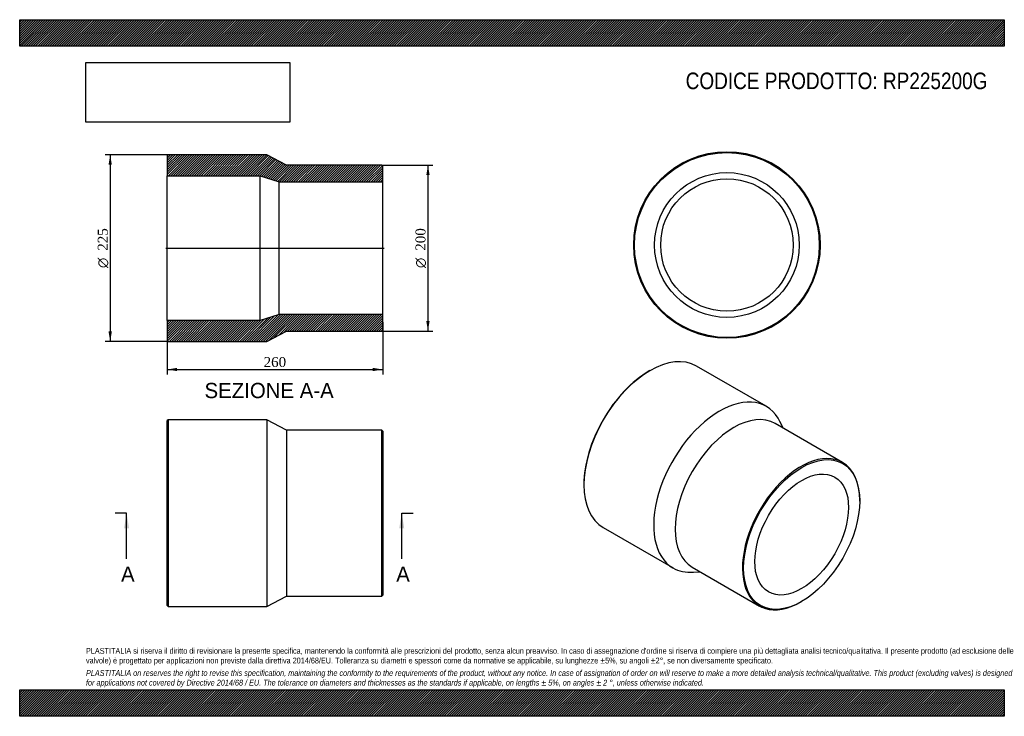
# Model space of a CAD drawing. Header units: millimetres. Extents: x 0 to 1188, y 0 to 840.
import ezdxf
from ezdxf.enums import TextEntityAlignment as Align
from ezdxf.lldxf.tags import DXFTag

# ---------------------------------------------------------------- set-up
doc = ezdxf.new("R2010")
doc.units = ezdxf.units.MM
doc.header["$LTSCALE"] = 4
for name, color, linetype in [('Default', 7, 'Continuous'), ('DV4_Default', 7, 'Continuous'), ('RP225200G', 7, 'Continuous')]:
    doc.layers.add(name, color=color, linetype=linetype)
doc.styles.add('SEACAD_Solid_Edge_ANSI', font='seans.ttf')
doc.styles.add('SEACAD_Solid_Edge_ANSI1_Symbols', font='semeca1.ttf')
doc.styles.add('SEACAD_Times_New_Roman', font='times.ttf')
tags = doc.linetypes.add('CENTER2', pattern=[28.575, 19.05, -3.175, 3.175, -3.175]).pattern_tags.tags
tags[10:11] = [DXFTag(74, 4), DXFTag(75, 0), DXFTag(340, '0'), DXFTag(46, 0.0), DXFTag(50, 0.0), DXFTag(44, 0.0), DXFTag(45, 0.0)]
tags[8:9] = [DXFTag(74, 4), DXFTag(75, 0), DXFTag(340, '0'), DXFTag(46, 0.0), DXFTag(50, 0.0), DXFTag(44, 0.0), DXFTag(45, 0.0)]
tags[6:7] = [DXFTag(74, 4), DXFTag(75, 0), DXFTag(340, '0'), DXFTag(46, 0.0), DXFTag(50, 0.0), DXFTag(44, 0.0), DXFTag(45, 0.0)]
tags[4:5] = [DXFTag(74, 4), DXFTag(75, 0), DXFTag(340, '0'), DXFTag(46, 0.0), DXFTag(50, 0.0), DXFTag(44, 0.0), DXFTag(45, 0.0)]
doc.dimstyles.new('ANSImm', dxfattribs={"dimtxt": 12, "dimasz": 12, "dimexe": 6, "dimexo": 0, "dimgap": 3, "dimtad": 1, "dimdsep": 46, "dimtxsty": 'SEACAD_Times_New_Roman', "dimblk1": '_SE_FILLED', "dimblk2": '_SE_FILLED', "dimsah": 1, "dimcen": 6, "dimazin": 0, "dimtfac": 0.85, "dimtdec": 3, "dimtofl": 0, "dimtmove": 0, "dimatfit": 3, "dimfxl": 1, "dimarcsym": 0})
picture_1 = doc.add_image_def('image1.jpg', size_in_pixel=(4302, 1260))

# ---------------------------------------------------------------- blocks, each defined once
blk = doc.blocks.new('SE')
at = {"layer": 'RP225200G', "color": 7, "linetype": 'Continuous'}
for p, q in [((179, 357.5), (178, 356.5)), ((178, 133.5), (178, 356.5)), ((179, 357.5), (179, 132.5)), ((298, 357.5), (179, 357.5)), ((298, 357.5), (298, 132.5)), ((322, 345), (298, 357.5)), ((322, 345), (322, 145)), ((437, 345), (322, 345)), ((437, 145), (437, 345)), ((438, 344), (437, 345)), ((438, 344), (438, 146)), ((298, 132.5), (322, 145)), ((322, 145), (437, 145)), ((437, 145), (438, 146)), ((178, 133.5), (179, 132.5)), ((179, 132.5), (298, 132.5))]:
    blk.add_line(p, q, dxfattribs=at)
blk = doc.blocks.new('SE1')
at = {"layer": 'RP225200G', "color": 7, "linetype": 'Continuous'}
for p, q in [((760.4, 416.8), (759.6, 416.4)), ((900.8, 373.8), (816.6, 422.3)), ((992.8, 306.2), (911.5, 353.1)), ((921, 347.6), (917.5, 355)), ((680.8, 279.8), (680.8, 279)), ((1013.5, 259.6), (1013.5, 260.4)), ((704.1, 227.5), (788.3, 178.9)), ((811.5, 179.9), (892.8, 133)), ((812.9, 173.8), (821, 174.4)), ((942.8, 137.9), (943.5, 138.3))]:
    blk.add_line(p, q, dxfattribs=at)
for centre, major_axis, start_param, end_param in [((760.4, 324.9), (-56.3, -97.4), 3.141593, 6.283185), ((759.6, 325.3), (55.8, 96.6), 0.785398, 2.356195), ((844.5, 276.3), (-56.3, -97.4), 2.764429, 6.283185), ((861.5, 266.5), (-50, -86.6), 3.141593, 6.283185), ((942.8, 219.6), (50, 86.6), 0, 3.926991), ((942.8, 219.6), (50, 86.6), 5.497787, 6.283185), ((844.5, 276.3), (-56.3, -97.4), 0, 0.377163)]:
    blk.add_ellipse(centre, major_axis=major_axis, ratio=0.57735, start_param=start_param, end_param=end_param, dxfattribs=at)
for major_axis in [(-49.5, -85.7), (-40, -69.2)]:
    blk.add_ellipse((943.5, 219.2), major_axis=major_axis, ratio=0.57735, dxfattribs=at)
blk = doc.blocks.new('SE2')
at = {"layer": 'RP225200G', "color": 7, "linetype": 'Continuous'}
for radius in [112.5, 111.5, 87.3, 79.9]:
    blk.add_circle((853.3, 568.3), radius, dxfattribs=at)
blk = doc.blocks.new('SE4')
at = {"color": 7, "linetype": 'Continuous', "style": 'SEACAD_Solid_Edge_ANSI'}
blk.add_text('A', height=18.4, dxfattribs=at).set_placement((122.3, 180.6), align=Align.TOP_LEFT)
blk = doc.blocks.new('SE5')
at = {"color": 7, "linetype": 'Continuous', "style": 'SEACAD_Solid_Edge_ANSI'}
blk.add_text('A', height=18.4, dxfattribs=at).set_placement((454.3, 180.6), align=Align.TOP_LEFT)
blk = doc.blocks.new('SEANNOT_GROUP')
at = {"linetype": 'Continuous'}
blk.add_hatch(color=7, dxfattribs=at).paths.add_polyline_path([(132, 226.6), (129, 245), (125.9, 226.6)])
at = {"color": 7, "linetype": 'Continuous'}
blk.add_lwpolyline([(129, 189.8), (129, 245)], dxfattribs=at)
blk = doc.blocks.new('SEANNOT_GROUP1')
at = {"linetype": 'Continuous'}
blk.add_hatch(color=7, dxfattribs=at).paths.add_polyline_path([(464, 226.6), (461, 245), (457.9, 226.6)])
at = {"color": 7, "linetype": 'Continuous'}
blk.add_lwpolyline([(461, 189.8), (461, 245)], dxfattribs=at)
blk = doc.blocks.new('SE3')
at = {"layer": 'Default', "color": 7, "linetype": 'CENTER2'}
for p, q in [((129, 245), (115.2, 245)), ((461, 245), (474.8, 245))]:
    blk.add_line(p, q, dxfattribs=at)
at = {"layer": 'Default', "color": 7, "linetype": 'CENTER2', "const_width": 0.0001}
blk.add_lwpolyline([(129, 245), (461, 245)], dxfattribs=at)
at = {"layer": 'Default'}
for name in ['SEANNOT_GROUP', 'SEANNOT_GROUP1', 'SE4', 'SE5']:
    blk.add_blockref(name, (0, 0), dxfattribs=at)
blk = doc.blocks.new('SE6')
at = {"layer": 'RP225200G', "linetype": 'Continuous'}
h = blk.add_hatch(dxfattribs=at)
h.set_pattern_fill('LINE', scale=0.62992, angle=45, style=0)
h.paths.add_polyline_path([(322, 664.6), (298, 677.1), (179, 677.1), (178, 676.1), (178, 651.9), (290, 651.9), (313, 644.5), (438, 644.5), (438, 663.6), (437, 664.6)])
h = blk.add_hatch(dxfattribs=at)
h.set_pattern_fill('LINE', scale=0.62992, angle=45, style=0)
h.paths.add_polyline_path([(298, 452.1), (322, 464.6), (437, 464.6), (438, 465.6), (438, 484.7), (313, 484.7), (290, 477.3), (178, 477.3), (178, 453.1), (179, 452.1)])
at = {"layer": 'DV4_Default', "color": 7, "linetype": 'CENTER2'}
blk.add_line((176.2, 564.6), (439.7, 564.6), dxfattribs=at)
at = {"layer": 'RP225200G', "color": 7, "linetype": 'Continuous'}
for p, q in [((178, 676.1), (179, 677.1)), ((178, 676.1), (178, 651.9)), ((298, 677.1), (179, 677.1)), ((322, 664.6), (298, 677.1)), ((437, 664.6), (322, 664.6)), ((437, 664.6), (438, 663.6)), ((438, 644.5), (438, 663.6)), ((178, 477.3), (178, 651.9)), ((178, 651.9), (290, 651.9)), ((290, 477.3), (290, 651.9)), ((290, 651.9), (313, 644.5)), ((313, 484.7), (313, 644.5)), ((313, 644.5), (438, 644.5)), ((438, 484.7), (438, 644.5)), ((290, 477.3), (178, 477.3)), ((178, 477.3), (178, 453.1)), ((313, 484.7), (290, 477.3)), ((438, 484.7), (313, 484.7)), ((438, 465.6), (438, 484.7)), ((298, 452.1), (322, 464.6)), ((322, 464.6), (437, 464.6)), ((438, 465.6), (437, 464.6)), ((179, 452.1), (178, 453.1)), ((179, 452.1), (298, 452.1))]:
    blk.add_line(p, q, dxfattribs=at)
blk = doc.blocks.new('GDimGGroup')
at = {"layer": 'Default', "linetype": 'Continuous'}
for points in [[(494.6, 652.6), (492.6, 664.6), (490.6, 652.6)], [(494.6, 476.6), (490.6, 476.6), (492.6, 464.6)]]:
    blk.add_hatch(color=7, dxfattribs=at).paths.add_polyline_path(points)
at = {"layer": 'Default', "color": 7, "linetype": 'Continuous'}
for p, q in [((437, 664.6), (498.6, 664.6)), ((492.6, 664.6), (492.6, 464.6)), ((437, 464.6), (498.6, 464.6))]:
    blk.add_line(p, q, dxfattribs=at)
for s, style, p in [('200', 'SEACAD_Times_New_Roman', (477.6, 561.4)), ('O', 'SEACAD_Solid_Edge_ANSI1_Symbols', (477.6, 540.5))]:
    blk.add_text(s, height=12, rotation=90, dxfattribs=dict(at, style=style)).set_placement(p, align=Align.TOP_LEFT)
blk = doc.blocks.new('DMBLK170')
at = {"layer": 'Default', "linetype": 'Continuous'}
for points in [[(190, 416.2), (190, 420.2), (178, 418.2)], [(426, 416.2), (438, 418.2), (426, 420.2)]]:
    blk.add_hatch(color=7, dxfattribs=at).paths.add_polyline_path(points)
at = {"layer": 'Default', "color": 7, "linetype": 'Continuous'}
for p, q in [((178, 465.2), (178, 412.2)), ((438, 475.2), (438, 412.2)), ((178, 418.2), (438, 418.2))]:
    blk.add_line(p, q, dxfattribs=at)
at = {"layer": 'Default', "color": 7, "linetype": 'Continuous', "style": 'SEACAD_Times_New_Roman'}
blk.add_text('260', height=12, dxfattribs=at).set_placement((294.3, 433.2), align=Align.TOP_LEFT)
blk = doc.blocks.new('_SE_FILLED')
at = {"color": 0}
blk.add_line((0, 0), (-1, 0), dxfattribs=at)
blk.add_solid([(0, 0), (-1, -0.1665), (-1, 0.1665), (0, 0)], dxfattribs=at)
blk = doc.blocks.new('GDimGGroup1')
at = {"layer": 'Default', "linetype": 'Continuous'}
for points in [[(107.2, 665.1), (111.2, 665.1), (109.2, 677.1)], [(107.2, 464.1), (109.2, 452.1), (111.2, 464.1)]]:
    blk.add_hatch(color=7, dxfattribs=at).paths.add_polyline_path(points)
at = {"layer": 'Default', "color": 7, "linetype": 'Continuous'}
for p, q in [((179, 677.1), (103.2, 677.1)), ((109.2, 677.1), (109.2, 452.1)), ((179, 452.1), (103.2, 452.1))]:
    blk.add_line(p, q, dxfattribs=at)
for s, style, p in [('225', 'SEACAD_Times_New_Roman', (94.2, 561.4)), ('O', 'SEACAD_Solid_Edge_ANSI1_Symbols', (94.2, 540.5))]:
    blk.add_text(s, height=12, rotation=90, dxfattribs=dict(at, style=style)).set_placement(p, align=Align.TOP_LEFT)

msp = doc.modelspace()

# ---------------------------------------------------------------- hatches: boundary and pattern name
at = {"layer": 'Default', "linetype": 'Continuous'}
h = msp.add_hatch(dxfattribs=at)
h.set_pattern_fill('LINE', scale=0.629921, angle=45, style=0)
h.paths.add_polyline_path([(1188, 808), (1188, 840), (0, 840), (0, 808)])
for points in [[(1188, 808), (1188, 840), (0, 840), (0, 808)], [(1188, 0), (1188, 32), (0, 32), (0, 0)]]:
    msp.add_hatch(color=7, dxfattribs=at).paths.add_polyline_path(points)
h = msp.add_hatch(dxfattribs=at)
h.set_pattern_fill('LINE', scale=0.629921, angle=45, style=0)
h.paths.add_polyline_path([(1188, 0), (1188, 32), (0, 32), (0, 0)])

# ---------------------------------------------------------------- linework, layer by layer
at = {"layer": 'Default', "color": 7, "linetype": 'Continuous'}
for p, q in [((0, 840), (1188, 840)), ((0, 808), (0, 840)), ((1188, 840), (1188, 808)), ((1188, 808), (0, 808)), ((0, 32), (1188, 32)), ((0, 0), (0, 32)), ((1188, 32), (1188, 0)), ((1188, 0), (0, 0))]:
    msp.add_line(p, q, dxfattribs=at)

# ---------------------------------------------------------------- block references
at = {"layer": 'Default'}
for name in ['SE2', 'GDimGGroup1', 'SE6', 'GDimGGroup', 'SE1', 'SE', 'SE3']:
    msp.add_blockref(name, (0, 0), dxfattribs=at)

# ---------------------------------------------------------------- texts
at = {"layer": 'Default', "color": 7, "linetype": 'Continuous', "style": 'SEACAD_Solid_Edge_ANSI'}
msp.add_text('SEZIONE A-A', height=18.4, dxfattribs=at).set_placement((223.019, 402.06), align=Align.TOP_LEFT)
at = {"layer": 'Default', "attachment_point": 1}
for s, insert, char_height, width in [('{\\fArial Narrow|b0||i0||c0|p34;\\C7;\\H20.;\\W1.;CODICE PRODOTTO: RP225200G}', (803.555, 776.254), 20, 365.4364), ("{\\fArial Narrow|b0||i0||c0|p34;\\C7;\\H7.;\\W1.;PLASTITALIA si riserva il diritto di revisionare la presente specifica, mantenendo la conformità alle prescrizioni del prodotto, senza alcun preavviso. In caso di assegnazione d'ordine si riserva di compiere una più dettagliata analisi tecnico/qualitativa. Il presente prodotto (ad esclusione delle \\P}{\\fArial Narrow|b0||i0||c0|p34;\\C7;\\H7.;\\W1.;valvole) è progettato per applicazioni non previste dalla direttiva 2014/68/EU. Tolleranza su diametri e spessori come da normative se applicabile, su lunghezze ±5%, su angoli ±2°, se non diversamente specificato.\\P}{\\fArial Narrow|b0||i0||c0|p34;\\C7;\\H2.;\\W1.;   \\P}{\\fArial Narrow|b0||i1||c0|p34;\\C7;\\H7.;\\W1.;PLASTITALIA on reserves the right to revise this specification, maintaining the conformity to the requirements of the product, without any notice. In case of assignation of order on will reserve to make a more detailed analysis technical/qualitative. This product (excluding valves) is designed \\P}{\\fArial Narrow|b0||i1||c0|p34;\\C7;\\H7.;\\W1.;for applications not covered by Directive 2014/68 / EU. The tolerance on diameters and thicknesses as the standards if applicable, on lengths ± 5%, on angles ± 2 °, unless otherwise indicated.\\P}", (80, 82.409), 7, 1028)]:
    msp.add_mtext(s, dxfattribs=dict(at, insert=insert, char_height=char_height, width=width))

# ---------------------------------------------------------------- dimensions: what is measured, and where the dimension line sits
at = {"layer": 'Default', "color": 7, "linetype": 'Continuous'}
dim = msp.add_linear_dim(base=(437.976, 418.239), p1=(177.976, 465.21), p2=(437.976, 475.16), text='\\A1;<>', dimstyle='ANSImm', dxfattribs=at)
dim.commit()
dim.dimension.update_dxf_attribs({"geometry": 'DMBLK170', "text_midpoint": (307.976, 418.239), "dimtype": 160})

# ---------------------------------------------------------------- pictures from other files: only their frames are drawn
image = msp.add_image(picture_1, insert=(80, 716.413), size_in_units=(245.829, 72))
image.dxf.flags = 7

doc.saveas('drawing.dxf')
